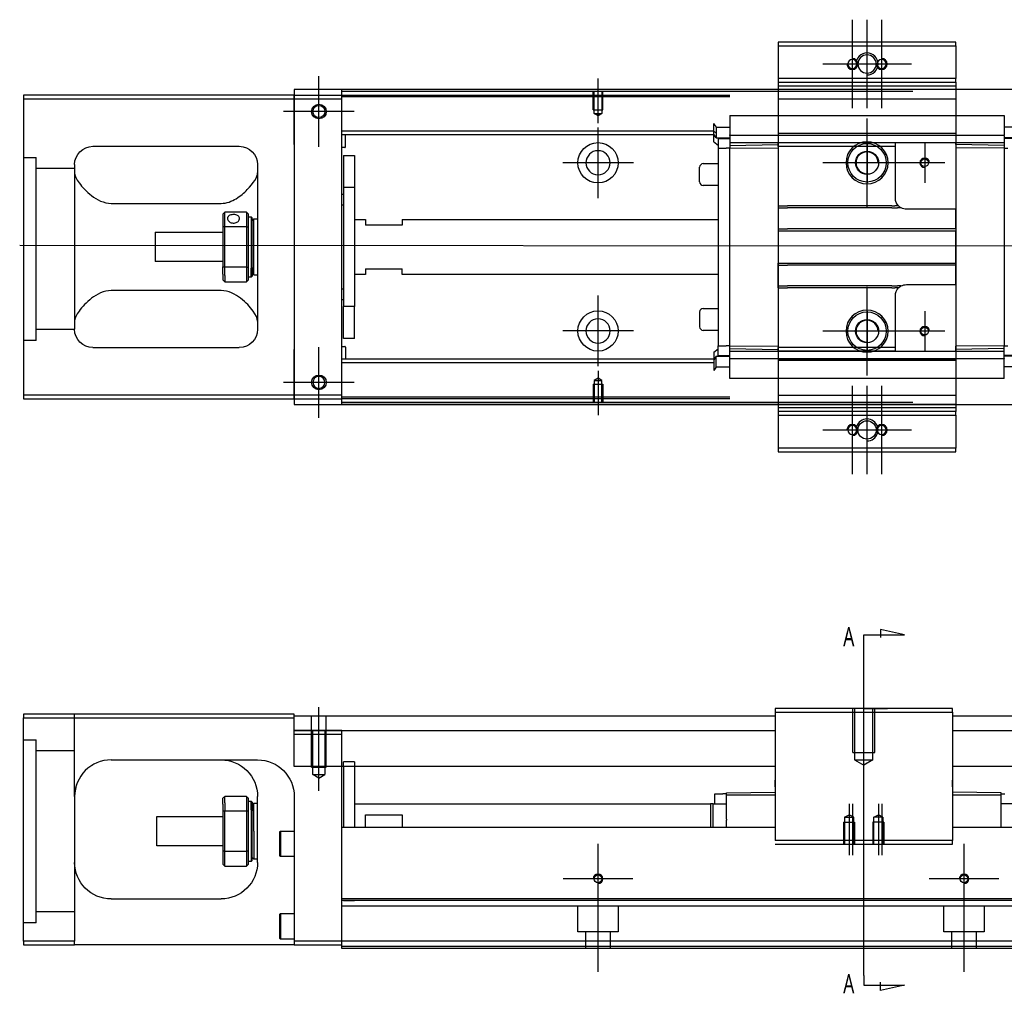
# Model space of a CAD drawing. Header units: millimetres. Extents: x 1805 to 3135, y -1594 to 860.
# Tile 9 of 14: x 2033 to 2302, y -575 to -309. Entities that reach past the tile are written whole.
import ezdxf
from ezdxf.lldxf.tags import DXFTag

# ---------------------------------------------------------------- set-up
doc = ezdxf.new("R2010")
doc.units = ezdxf.units.MM
doc.layers.get('0').update_dxf_attribs({"linetype": 'CONTINUOUS'})
doc.styles.add('CHN', font='msjhbd.ttf')
tags = doc.linetypes.add('DASHED', pattern=[25.72, 12.86, -12.86]).pattern_tags.tags
tags[6:7] = [DXFTag(74, 4), DXFTag(75, 0), DXFTag(340, '0'), DXFTag(46, 0.0), DXFTag(50, 0.0), DXFTag(44, 0.0), DXFTag(45, 0.0)]
tags[4:5] = [DXFTag(74, 4), DXFTag(75, 0), DXFTag(340, '0'), DXFTag(46, 0.0), DXFTag(50, 0.0), DXFTag(44, 0.0), DXFTag(45, 0.0)]

msp = doc.modelspace()

# ---------------------------------------------------------------- linework, layer by layer
at = {"ltscale": 0.2}
for p, q in [((2260.28, -333.22), (2260.28, -309.02)), ((2264.28, -333.22), (2264.28, -309.02)), ((2268.28, -333.22), (2268.28, -309.02)), ((2252.18, -321.12), (2276.38, -321.12)), ((2114.53, -343.77), (2114.53, -324.47)), ((2114.53, -343.64), (2114.53, -324.59)), ((2190.78, -337.27), (2190.78, -325.12)), ((2124.18, -334.12), (2104.88, -334.12)), ((2124.05, -334.12), (2105, -334.12)), ((2264.28, -360.22), (2264.28, -336.02)), ((2190.78, -357.77), (2190.78, -338.47)), ((2280.03, -342.62), (2280.03, -353.62)), ((2200.43, -348.12), (2181.13, -348.12)), ((2276.38, -348.12), (2252.18, -348.12)), ((2285.53, -348.12), (2274.53, -348.12)), ((2190.78, -403.72), (2190.78, -384.42)), ((2264.28, -406.22), (2264.28, -382.02)), ((2280.03, -388.62), (2280.03, -399.62)), ((2200.43, -394.07), (2181.13, -394.07)), ((2276.38, -394.12), (2252.18, -394.12)), ((2285.53, -394.12), (2274.53, -394.12)), ((2114.53, -417.77), (2114.53, -398.47)), ((2114.53, -417.64), (2114.53, -398.59)), ((2190.78, -404.97), (2190.78, -417.12)), ((2124.18, -408.12), (2104.88, -408.12)), ((2124.05, -408.12), (2105, -408.12)), ((2260.28, -433.22), (2260.28, -409.02)), ((2264.28, -433.22), (2264.28, -409.02)), ((2268.28, -433.22), (2268.28, -409.02)), ((2252.18, -421.12), (2276.38, -421.12)), ((2263.38, -515.71), (2263.38, -494.27)), ((2114.53, -519.68), (2114.53, -496.86)), ((2259.38, -523.27), (2259.38, -537.27)), ((2260.28, -523.27), (2260.28, -537.27)), ((2267.38, -523.27), (2267.38, -537.27)), ((2268.28, -523.27), (2268.28, -537.27)), ((2190.78, -553.3), (2190.78, -534.25)), ((2290.78, -553.3), (2290.78, -534.25)), ((2200.3, -543.77), (2181.25, -543.77)), ((2190.78, -569.18), (2190.78, -543.43)), ((2300.3, -543.77), (2281.25, -543.77)), ((2290.78, -569.18), (2290.78, -543.43))]:
    msp.add_line(p, q, dxfattribs=at)
at = {"linetype": 'Continuous'}
for p, q in [((2288.53, -315.12), (2240.03, -315.12)), ((2240.03, -315.12), (2240.03, -316.12)), ((2240.03, -316.12), (2240.03, -325.12)), ((2240.03, -316.12), (2288.53, -316.12)), ((2288.53, -316.12), (2288.53, -315.12)), ((2288.53, -316.12), (2288.53, -325.12)), ((2240.03, -325.12), (2240.03, -326.12)), ((2288.53, -325.12), (2240.03, -325.12)), ((2288.53, -326.12), (2288.53, -325.12)), ((2673.78, -328.12), (2107.78, -328.12)), ((2107.78, -328.12), (2107.78, -329.62)), ((2120.78, -328.62), (2120.78, -328.12)), ((2240.03, -326.12), (2240.03, -328.12)), ((2240.03, -326.12), (2288.53, -326.12)), ((2240.03, -328.12), (2240.03, -330.62)), ((2288.53, -326.12), (2288.53, -328.12)), ((2288.53, -328.12), (2288.53, -330.62)), ((2107.78, -329.62), (2033.78, -329.62)), ((2033.78, -329.62), (2033.78, -411.62)), ((2033.78, -330.62), (2107.78, -330.62)), ((2107.78, -330.62), (2107.78, -329.62)), ((2107.78, -329.62), (2107.78, -341.54)), ((2107.78, -330.62), (2120.78, -330.62)), ((2107.78, -343.12), (2107.78, -330.62)), ((2276.78, -328.62), (2120.78, -328.62)), ((2120.78, -329.62), (2120.78, -328.62)), ((2120.78, -330.62), (2120.78, -329.62)), ((2120.78, -411.62), (2120.78, -330.62)), ((2240.03, -330.62), (2240.03, -411.62)), ((2288.53, -330.62), (2288.53, -411.62)), ((2107.78, -341.54), (2107.78, -344.02)), ((2052.78, -343.62), (2092.78, -343.62)), ((2107.78, -343.12), (2107.78, -399.12)), ((2107.78, -344.02), (2107.78, -348.72)), ((2047.78, -348.62), (2047.78, -393.62)), ((2097.78, -348.62), (2097.78, -393.62)), ((2107.78, -348.72), (2107.78, -351.2)), ((2107.78, -351.2), (2107.78, -391.04)), ((2057.78, -359.21), (2087.78, -359.21)), ((2088.28, -362.12), (2088.28, -365.71)), ((2094.78, -361.62), (2088.78, -361.62)), ((2088.78, -365.57), (2088.78, -361.62)), ((2094.78, -361.62), (2094.78, -365.57)), ((2095.28, -365.71), (2095.28, -362.12)), ((2095.28, -362.87), (2095.98, -362.87)), ((2095.98, -362.87), (2096.28, -363.17)), ((2095.98, -362.87), (2095.98, -376.95)), ((2088.28, -365.71), (2088.28, -376.53)), ((2088.78, -376.66), (2088.78, -365.57)), ((2088.78, -365.57), (2094.78, -365.57)), ((2094.78, -365.57), (2094.78, -376.66)), ((2095.28, -376.53), (2095.28, -365.71)), ((2096.28, -376.74), (2096.28, -363.17)), ((2096.28, -363.97), (2096.78, -363.47)), ((2096.78, -363.47), (2097.78, -363.47)), ((2096.78, -378.77), (2096.78, -363.47)), ((2069.78, -367.12), (2088.28, -367.12)), ((2069.78, -367.12), (2069.78, -375.12)), ((2088.28, -375.12), (2069.78, -375.12)), ((2088.28, -378.54), (2088.28, -376.53)), ((2095.28, -380.12), (2095.28, -376.53)), ((2088.28, -378.54), (2088.28, -380.12)), ((2094.78, -376.66), (2088.78, -376.66)), ((2088.78, -378.9), (2088.78, -376.66)), ((2088.78, -378.9), (2088.78, -380.62)), ((2094.78, -376.66), (2094.78, -378.9)), ((2094.78, -378.9), (2094.78, -380.62)), ((2095.98, -379.37), (2095.98, -376.95)), ((2096.28, -379.07), (2095.98, -379.37)), ((2096.28, -376.74), (2096.28, -379.07)), ((2096.28, -378.27), (2096.78, -378.77)), ((2096.78, -378.77), (2097.78, -378.77)), ((2088.78, -380.62), (2094.78, -380.62)), ((2095.98, -379.37), (2095.28, -379.37)), ((2087.78, -383.03), (2057.78, -383.03)), ((2107.78, -391.04), (2107.78, -393.52)), ((2107.78, -393.52), (2107.78, -398.22)), ((2052.78, -398.62), (2092.78, -398.62)), ((2107.78, -398.22), (2107.78, -400.7)), ((2107.78, -411.62), (2107.78, -399.12)), ((2107.78, -400.7), (2107.78, -412.62)), ((2033.78, -411.62), (2033.78, -412.62)), ((2107.78, -411.62), (2033.78, -411.62)), ((2033.78, -412.62), (2107.78, -412.62)), ((2107.78, -412.62), (2107.78, -411.62)), ((2120.78, -411.62), (2107.78, -411.62)), ((2107.78, -412.62), (2120.78, -412.62)), ((2107.78, -412.62), (2107.78, -414.12)), ((2107.78, -414.12), (2673.78, -414.12)), ((2120.78, -412.62), (2120.78, -411.62)), ((2120.78, -413.62), (2120.78, -412.62)), ((2276.78, -413.62), (2120.78, -413.62)), ((2120.78, -414.12), (2120.78, -413.62)), ((2240.03, -414.12), (2240.03, -416.12)), ((2288.53, -414.12), (2288.53, -416.12)), ((2288.53, -416.12), (2240.03, -416.12)), ((2240.03, -416.12), (2240.03, -417.12)), ((2288.53, -417.12), (2288.53, -416.12)), ((2240.03, -417.12), (2288.53, -417.12)), ((2240.03, -417.12), (2240.03, -426.12)), ((2288.53, -417.12), (2288.53, -426.12)), ((2240.03, -426.12), (2240.03, -427.12)), ((2288.53, -426.12), (2240.03, -426.12)), ((2240.03, -427.12), (2288.53, -427.12)), ((2288.53, -427.12), (2288.53, -426.12)), ((2239.13, -497.27), (2239.13, -498.27)), ((2287.63, -497.27), (2239.13, -497.27)), ((2287.63, -498.27), (2287.63, -497.27)), ((2033.78, -498.77), (2033.78, -499.77)), ((2107.78, -498.77), (2033.78, -498.77)), ((2033.78, -499.77), (2107.78, -499.77)), ((2033.78, -560.77), (2033.78, -499.77)), ((2107.78, -499.77), (2107.78, -498.77)), ((2107.78, -499.27), (2239.13, -499.27)), ((2107.78, -513.04), (2107.78, -499.77)), ((2239.13, -498.27), (2239.13, -533.27)), ((2239.13, -498.27), (2287.63, -498.27)), ((2287.63, -498.27), (2287.63, -533.27)), ((2287.63, -499.27), (2673.78, -499.27)), ((2107.78, -503.27), (2239.13, -503.27)), ((2287.63, -503.27), (2673.78, -503.27)), ((2057.78, -511.27), (2097.78, -511.27)), ((2239.13, -513.04), (2107.78, -513.04)), ((2120.78, -528.77), (2120.78, -513.04)), ((2121.28, -513.04), (2121.28, -529.77)), ((2124.28, -513.04), (2124.28, -529.77)), ((2673.78, -513.04), (2287.63, -513.04)), ((2239.13, -517.77), (2239.13, -516.77)), ((2239.13, -518.62), (2239.13, -517.77)), ((2287.63, -517.32), (2287.63, -516.77)), ((2287.63, -517.82), (2287.63, -517.32)), ((2287.63, -518.62), (2287.63, -517.82)), ((2047.78, -521.27), (2047.78, -560.77)), ((2088.28, -523.35), (2088.28, -521.77)), ((2094.78, -521.27), (2088.78, -521.27)), ((2088.78, -522.99), (2088.78, -521.27)), ((2094.78, -521.27), (2094.78, -522.99)), ((2095.28, -525.36), (2095.28, -521.77)), ((2097.78, -539.27), (2097.78, -521.27)), ((2107.78, -521.27), (2107.78, -560.77)), ((2222.68, -523.25), (2222.68, -520.55)), ((2222.68, -520.55), (2224.88, -520.55)), ((2225.88, -520.55), (2224.88, -520.55)), ((2225.88, -520.28), (2239.13, -520.05)), ((2225.88, -520.85), (2225.88, -520.28)), ((2225.88, -527.51), (2225.88, -520.85)), ((2225.88, -520.85), (2239.13, -520.85)), ((2300.88, -520.28), (2287.63, -520.05)), ((2287.63, -520.85), (2300.88, -520.85)), ((2300.88, -520.85), (2300.88, -520.28)), ((2300.88, -520.55), (2301.88, -520.55)), ((2300.88, -529.77), (2300.88, -520.85)), ((2088.28, -523.35), (2088.28, -525.36)), ((2088.78, -522.99), (2088.78, -525.23)), ((2094.78, -522.99), (2094.78, -525.23)), ((2095.28, -522.52), (2095.98, -522.52)), ((2095.98, -522.52), (2096.28, -522.82)), ((2095.98, -524.94), (2095.98, -522.52)), ((2096.28, -522.82), (2096.28, -525.15)), ((2096.28, -523.62), (2096.78, -523.12)), ((2096.78, -523.12), (2097.78, -523.12)), ((2096.78, -530.77), (2096.78, -523.12)), ((2124.28, -523.27), (2221.53, -523.27)), ((2221.48, -523.25), (2221.48, -529.77)), ((2221.48, -523.25), (2221.53, -523.25)), ((2222.21, -523.25), (2221.53, -523.25)), ((2221.53, -523.25), (2221.53, -529.77)), ((2222.21, -523.25), (2225.88, -523.25)), ((2222.21, -529.77), (2222.21, -523.25)), ((2304.55, -523.25), (2300.88, -523.25)), ((2070.28, -526.77), (2088.28, -526.77)), ((2070.28, -530.77), (2070.28, -526.77)), ((2088.28, -525.36), (2088.28, -536.18)), ((2088.78, -536.32), (2088.78, -525.23)), ((2088.78, -525.23), (2094.78, -525.23)), ((2094.78, -525.23), (2094.78, -536.32)), ((2095.28, -536.18), (2095.28, -525.36)), ((2095.98, -524.94), (2095.98, -539.02)), ((2096.28, -538.72), (2096.28, -525.15)), ((2127.28, -526.27), (2137.28, -526.27)), ((2127.28, -529.77), (2127.28, -526.27)), ((2137.28, -526.27), (2137.28, -529.77)), ((2120.78, -529.77), (2120.78, -528.77)), ((2239.13, -529.77), (2120.78, -529.77)), ((2120.78, -549.22), (2120.78, -529.77)), ((2225.88, -527.51), (2225.88, -527.73)), ((2225.88, -529.77), (2225.88, -527.73)), ((2660.78, -529.77), (2287.63, -529.77)), ((2070.28, -534.77), (2070.28, -530.77)), ((2096.78, -530.77), (2096.78, -538.42)), ((2103.78, -530.95), (2104.03, -530.7)), ((2103.78, -530.95), (2103.78, -534.2)), ((2104.03, -530.7), (2107.78, -530.7)), ((2104.03, -530.7), (2104.03, -534.2)), ((2088.28, -534.77), (2070.28, -534.77)), ((2103.78, -534.2), (2103.78, -537.45)), ((2104.03, -534.2), (2104.03, -537.7)), ((2287.63, -533.27), (2239.13, -533.27)), ((2239.13, -534.27), (2287.63, -534.27)), ((2287.63, -534.27), (2287.63, -533.27)), ((2088.28, -536.18), (2088.28, -539.77)), ((2088.78, -540.27), (2088.78, -536.32)), ((2094.78, -536.32), (2088.78, -536.32)), ((2094.78, -536.32), (2094.78, -540.27)), ((2095.28, -539.77), (2095.28, -536.18)), ((2096.78, -538.42), (2096.28, -537.92)), ((2104.03, -537.7), (2103.78, -537.45)), ((2107.78, -537.7), (2104.03, -537.7)), ((2088.78, -540.27), (2094.78, -540.27)), ((2095.98, -539.02), (2095.28, -539.02)), ((2096.28, -538.72), (2095.98, -539.02)), ((2097.78, -538.42), (2096.78, -538.42)), ((2057.78, -549.27), (2087.78, -549.27)), ((2660.78, -549.22), (2120.78, -549.22)), ((2120.78, -549.72), (2120.78, -549.22)), ((2120.78, -560.77), (2120.78, -549.72)), ((2103.78, -553.52), (2104.03, -553.27)), ((2103.78, -553.52), (2103.78, -556.77)), ((2104.03, -553.27), (2107.78, -553.27)), ((2104.03, -553.27), (2104.03, -556.77)), ((2103.78, -556.77), (2103.78, -560.02)), ((2104.03, -556.77), (2104.03, -560.27)), ((2033.78, -560.77), (2033.78, -561.77)), ((2047.78, -560.77), (2033.78, -560.77)), ((2033.78, -561.77), (2047.78, -561.77)), ((2047.78, -561.77), (2047.78, -560.77)), ((2107.78, -561.77), (2047.78, -561.77)), ((2104.03, -560.27), (2103.78, -560.02)), ((2107.78, -560.27), (2104.03, -560.27)), ((2107.78, -560.77), (2107.78, -561.77)), ((2120.78, -560.77), (2107.78, -560.77)), ((2107.78, -561.77), (2120.78, -561.77)), ((2660.78, -560.77), (2120.78, -560.77)), ((2120.78, -562.77), (2120.78, -560.77)), ((2660.78, -562.77), (2120.78, -562.77))]:
    msp.add_line(p, q, dxfattribs=at)
at = {"linetype": 'DASHED'}
for p, q in [((2240.03, -326.12), (2288.53, -326.12)), ((2240.03, -327.12), (2288.53, -327.12)), ((2107.78, -329.62), (2226.78, -329.62)), ((2226.78, -330.12), (2120.78, -330.12)), ((2240.03, -330.62), (2288.53, -330.62)), ((2226.78, -335.16), (2301.78, -335.16)), ((2226.78, -335.21), (2226.78, -335.16)), ((2226.78, -335.21), (2226.78, -340.52)), ((2301.78, -335.21), (2301.78, -335.16)), ((2301.78, -335.21), (2301.78, -340.52)), ((2222.38, -339.93), (2222.38, -337.39)), ((2222.38, -337.39), (2222.43, -337.39)), ((2222.43, -339.93), (2222.43, -337.39)), ((2223.1, -338.4), (2223.1, -340.22)), ((2223.1, -338.4), (2226.78, -338.4)), ((2305.45, -338.4), (2301.78, -338.4)), ((2222.38, -340.29), (2222.38, -339.93)), ((2222.38, -342.39), (2222.38, -340.29)), ((2222.38, -340.29), (2222.43, -340.29)), ((2222.43, -340.29), (2222.43, -339.93)), ((2223.1, -341.29), (2222.43, -340.29)), ((2223.1, -340.22), (2223.1, -340.44)), ((2223.1, -340.44), (2223.1, -341.29)), ((2223.1, -341.29), (2226.78, -341.29)), ((2223.58, -341.29), (2223.58, -344.14)), ((2226.78, -340.64), (2226.78, -340.52)), ((2226.78, -340.64), (2226.78, -342.64)), ((2301.78, -340.64), (2226.78, -340.64)), ((2288.53, -340.13), (2240.03, -340.13)), ((2288.53, -340.15), (2240.03, -340.15)), ((2301.78, -340.64), (2301.78, -340.52)), ((2301.78, -340.64), (2301.78, -342.64)), ((2305.45, -341.29), (2301.78, -341.29)), ((2222.38, -342.39), (2223.58, -343.29)), ((2223.58, -344.14), (2223.58, -398.1)), ((2223.58, -344.14), (2225.78, -344.14)), ((2226.78, -344.14), (2225.78, -344.14)), ((2240.03, -342.64), (2226.78, -342.64)), ((2226.78, -342.64), (2226.78, -343.37)), ((2226.78, -343.37), (2240.03, -343.14)), ((2226.78, -343.37), (2226.78, -344.1)), ((2226.78, -344.1), (2240.03, -344)), ((2226.78, -398.14), (2226.78, -344.1)), ((2240.03, -343.64), (2240.03, -342.64)), ((2272.03, -342.64), (2240.03, -342.64)), ((2240.03, -343.64), (2240.03, -359.92)), ((2272.03, -343.64), (2240.03, -343.64)), ((2264.28, -342.62), (2264.28, -353.62)), ((2301.78, -342.64), (2272.03, -342.64)), ((2272.03, -343.64), (2272.03, -342.64)), ((2272.03, -357.82), (2272.03, -343.64)), ((2288.53, -343.14), (2288.53, -342.64)), ((2288.53, -343.14), (2288.53, -344)), ((2301.78, -343.37), (2288.53, -343.14)), ((2288.53, -344), (2288.53, -360.82)), ((2301.78, -344.1), (2288.53, -344)), ((2301.78, -342.64), (2301.78, -343.37)), ((2301.78, -343.37), (2301.78, -344.1)), ((2301.78, -344.1), (2301.78, -398.14)), ((2301.78, -344.14), (2302.78, -344.14)), ((2218.53, -353.34), (2218.53, -349.34)), ((2218.53, -349.34), (2218.53, -349.34)), ((2219.53, -348.34), (2223.58, -348.34)), ((2269.78, -348.12), (2258.78, -348.12)), ((2223.58, -354.34), (2219.53, -354.34)), ((2240.03, -359.92), (2240.03, -360.47)), ((2240.03, -360.47), (2240.03, -366.12)), ((2288.53, -360.82), (2275.03, -360.82)), ((2288.53, -366.12), (2288.53, -360.82)), ((2240.03, -366.12), (2240.03, -366.67)), ((2240.03, -366.67), (2240.03, -375.57)), ((2240.03, -366.67), (2288.53, -366.67)), ((2288.53, -366.12), (2288.53, -366.67)), ((2288.53, -375.57), (2288.53, -366.67)), ((2240.03, -376.12), (2240.03, -375.57)), ((2240.03, -375.57), (2288.53, -375.57)), ((2240.03, -381.77), (2240.03, -376.12)), ((2288.53, -376.12), (2288.53, -375.57)), ((2288.53, -381.42), (2288.53, -376.12)), ((2240.03, -382.32), (2240.03, -381.77)), ((2275.03, -381.42), (2288.53, -381.42)), ((2288.53, -381.42), (2288.53, -398.24)), ((2240.03, -382.32), (2240.03, -398.6)), ((2272.03, -398.6), (2272.03, -384.42)), ((2218.53, -388.9), (2218.53, -392.9)), ((2219.53, -387.9), (2223.58, -387.9)), ((2264.28, -388.62), (2264.28, -399.62)), ((2223.58, -393.9), (2219.53, -393.9)), ((2269.78, -394.12), (2258.78, -394.12)), ((2037.28, -396.64), (2033.78, -396.64)), ((2223.58, -400.8), (2223.58, -398.1)), ((2223.58, -398.1), (2225.78, -398.1)), ((2226.78, -398.1), (2225.78, -398.1)), ((2301.78, -398.1), (2302.78, -398.1)), ((2222.38, -399.85), (2223.58, -398.95)), ((2222.38, -399.85), (2222.38, -401.95)), ((2223.58, -400.95), (2223.58, -400.8)), ((2226.78, -398.87), (2226.78, -398.14)), ((2226.78, -398.14), (2240.03, -398.24)), ((2226.78, -398.87), (2240.03, -399.1)), ((2226.78, -399.6), (2226.78, -398.87)), ((2226.78, -401.6), (2226.78, -399.6)), ((2226.78, -399.6), (2240.03, -399.6)), ((2240.03, -399.6), (2240.03, -398.6)), ((2272.03, -398.6), (2240.03, -398.6)), ((2240.03, -399.6), (2272.03, -399.6)), ((2272.03, -399.6), (2240.03, -399.6)), ((2272.03, -399.6), (2272.03, -398.6)), ((2272.03, -399.6), (2301.78, -399.6)), ((2301.78, -398.14), (2288.53, -398.24)), ((2288.53, -399.1), (2288.53, -398.24)), ((2301.78, -398.87), (2288.53, -399.1)), ((2288.53, -399.6), (2288.53, -399.1)), ((2301.78, -398.87), (2301.78, -398.14)), ((2301.78, -399.6), (2301.78, -398.87)), ((2301.78, -401.6), (2301.78, -399.6)), ((2222.38, -401.95), (2222.38, -402.31)), ((2222.38, -401.95), (2222.43, -401.95)), ((2222.38, -402.31), (2222.38, -404.84)), ((2223.1, -400.95), (2222.43, -401.95)), ((2222.43, -401.95), (2222.43, -402.31)), ((2222.43, -402.31), (2222.43, -404.84)), ((2223.1, -401.8), (2223.1, -400.95)), ((2223.1, -400.95), (2226.78, -400.95)), ((2223.1, -402.02), (2223.1, -401.8)), ((2223.1, -403.84), (2223.1, -402.02)), ((2226.78, -401.6), (2226.78, -401.72)), ((2226.78, -401.6), (2301.78, -401.6)), ((2226.78, -407.03), (2226.78, -401.72)), ((2288.53, -402.09), (2240.03, -402.09)), ((2288.53, -402.11), (2240.03, -402.11)), ((2305.45, -400.95), (2301.78, -400.95)), ((2301.78, -401.6), (2301.78, -401.72)), ((2301.78, -407.03), (2301.78, -401.72)), ((2222.38, -404.84), (2222.43, -404.84)), ((2223.1, -403.84), (2226.78, -403.84)), ((2305.45, -403.84), (2301.78, -403.84)), ((2226.78, -407.03), (2226.78, -407.08)), ((2301.78, -407.08), (2226.78, -407.08)), ((2301.78, -407.03), (2301.78, -407.08)), ((2240.03, -411.62), (2288.53, -411.62)), ((2240.03, -411.62), (2240.03, -414.12)), ((2288.53, -414.12), (2240.03, -414.12)), ((2288.53, -411.62), (2288.53, -414.12)), ((2288.53, -415.12), (2240.03, -415.12)), ((2120.78, -503.27), (2107.78, -503.27)), ((2287.63, -517.32), (2287.63, -517.32)), ((2287.63, -518.62), (2287.63, -518.77)), ((2660.78, -551.27), (2120.78, -551.27)), ((2124.28, -549.77), (2121.28, -549.77)), ((2185.28, -558.27), (2185.28, -551.27)), ((2196.28, -551.27), (2196.28, -558.27)), ((2285.28, -558.27), (2285.28, -551.27)), ((2296.28, -551.27), (2296.28, -558.27)), ((2037.28, -555.77), (2033.78, -555.77)), ((2196.28, -558.27), (2185.28, -558.27)), ((2187.48, -562.77), (2187.48, -558.27)), ((2194.08, -558.27), (2194.08, -562.77)), ((2296.28, -558.27), (2285.28, -558.27)), ((2287.48, -562.77), (2287.48, -558.27)), ((2294.08, -558.27), (2294.08, -562.77)), ((2660.78, -562.27), (2120.78, -562.27))]:
    msp.add_line(p, q, dxfattribs=at)
at = {"linetype": 'DASHED', "ltscale": 0.1}
for p, q in [((2189.48, -333.62), (2189.48, -328.62)), ((2189.7, -334.62), (2189.7, -328.62)), ((2191.85, -328.62), (2191.85, -334.62)), ((2192.08, -333.62), (2192.08, -328.62)), ((2189.48, -333.62), (2192.08, -333.62)), ((2190.78, -335.26), (2189.7, -334.62)), ((2189.7, -334.62), (2191.85, -334.62)), ((2191.85, -334.62), (2190.78, -335.26)), ((2189.48, -408.62), (2192.08, -408.62)), ((2189.48, -408.62), (2189.48, -413.62)), ((2190.78, -406.98), (2189.7, -407.62)), ((2189.7, -407.62), (2189.7, -413.62)), ((2189.7, -407.62), (2191.85, -407.62)), ((2191.85, -407.62), (2190.78, -406.98)), ((2191.85, -413.62), (2191.85, -407.62)), ((2192.08, -408.62), (2192.08, -413.62)), ((2120.78, -504.27), (2120.78, -503.27)), ((2258.13, -526.96), (2259.38, -526.24)), ((2258.13, -526.96), (2258.13, -534.27)), ((2258.13, -526.96), (2260.63, -526.96)), ((2260.63, -526.96), (2259.38, -526.24)), ((2260.63, -534.27), (2260.63, -526.96)), ((2266.13, -526.96), (2267.38, -526.24)), ((2266.13, -534.27), (2266.13, -526.96)), ((2268.63, -526.96), (2266.13, -526.96)), ((2268.63, -526.96), (2267.38, -526.24)), ((2268.63, -526.96), (2268.63, -534.27)), ((2257.88, -528.27), (2260.88, -528.27)), ((2257.88, -528.27), (2257.88, -534.27)), ((2260.88, -528.27), (2260.88, -534.27)), ((2268.88, -528.27), (2265.88, -528.27)), ((2265.88, -528.27), (2265.88, -534.27)), ((2268.88, -528.27), (2268.88, -534.27))]:
    msp.add_line(p, q, dxfattribs=at)
at = {"linetype": 'DASHED', "ltscale": 0.6}
for p, q in [((2222.43, -339.44), (2120.78, -339.44)), ((2222.43, -340.44), (2120.78, -340.44)), ((2121.78, -343.76), (2121.78, -340.44)), ((2121.58, -343.96), (2120.78, -343.96)), ((2121.28, -346.12), (2124.28, -346.12)), ((2121.28, -346.12), (2121.28, -354.87)), ((2124.28, -346.12), (2124.28, -354.87)), ((2124.28, -354.87), (2121.28, -354.87)), ((2121.28, -354.87), (2121.28, -387.37)), ((2124.28, -354.87), (2124.28, -387.37)), ((2120.78, -356.71), (2121.28, -356.71)), ((2121.28, -359.71), (2120.78, -359.71)), ((2124.28, -363.62), (2127.28, -363.62)), ((2127.28, -363.62), (2127.28, -365.12)), ((2137.28, -365.12), (2127.28, -365.12)), ((2137.28, -363.62), (2223.58, -363.62)), ((2137.28, -363.62), (2137.28, -365.12)), ((2127.28, -378.62), (2124.28, -378.62)), ((2127.28, -377.12), (2137.28, -377.12)), ((2127.28, -377.12), (2127.28, -378.62)), ((2137.28, -378.62), (2137.28, -377.12)), ((2223.58, -378.62), (2137.28, -378.62)), ((2120.78, -382.52), (2121.28, -382.52)), ((2121.28, -385.52), (2120.78, -385.52)), ((2124.28, -387.37), (2121.28, -387.37)), ((2121.28, -396.12), (2121.28, -387.37)), ((2124.28, -396.12), (2124.28, -387.37)), ((2124.28, -396.12), (2121.28, -396.12)), ((2120.78, -398.28), (2121.58, -398.28)), ((2121.78, -398.48), (2121.78, -401.8)), ((2222.43, -401.8), (2120.78, -401.8)), ((2222.43, -402.8), (2120.78, -402.8)), ((2226.78, -412.12), (2120.78, -412.12)), ((2226.78, -412.62), (2120.78, -412.62))]:
    msp.add_line(p, q, dxfattribs=at)
at = {"linetype": 'DASHED', "ltscale": 0.3}
for p, q in [((2033.78, -346.64), (2037.28, -346.64)), ((2037.28, -396.64), (2037.28, -346.64)), ((2047.78, -349.64), (2037.28, -349.64)), ((2047.78, -393.64), (2037.28, -393.64)), ((2260.38, -509.27), (2260.38, -497.27)), ((2260.88, -497.27), (2260.88, -511.27)), ((2265.88, -511.27), (2265.88, -497.27)), ((2266.38, -509.27), (2266.38, -497.27)), ((2047.78, -521.27), (2047.78, -498.77)), ((2033.78, -505.77), (2037.28, -505.77)), ((2037.28, -555.77), (2037.28, -505.77)), ((2047.78, -508.77), (2037.28, -508.77)), ((2260.38, -509.27), (2266.38, -509.27)), ((2260.88, -511.27), (2265.88, -511.27)), ((2260.88, -511.27), (2263.38, -512.71)), ((2265.88, -511.27), (2263.38, -512.71)), ((2047.78, -552.77), (2037.28, -552.77))]:
    msp.add_line(p, q, dxfattribs=at)
for p, q in [((2032.78, -370.62), (2674.78, -371.12)), ((2274.53, -477.07), (2267.94, -475.63)), ((2267.94, -475.63), (2267.94, -477.86)), ((2263.38, -477.07), (2274.53, -477.07)), ((2263.38, -479.7), (2263.38, -477.07)), ((2263.38, -570.19), (2263.38, -479.7)), ((2263.38, -497.27), (2269.88, -497.27)), ((2263.38, -570.19), (2263.38, -572.83)), ((2263.38, -572.83), (2274.53, -572.83)), ((2267.94, -574.26), (2267.94, -572.03)), ((2274.53, -572.83), (2267.94, -574.26))]:
    msp.add_line(p, q)
at = {"linetype": 'DASHED', "ltscale": 0.2}
for p, q in [((2112.53, -513.27), (2112.53, -499.27)), ((2116.53, -513.27), (2116.53, -499.27)), ((2107.78, -504.27), (2120.78, -504.27)), ((2112.88, -515.27), (2112.88, -503.27)), ((2116.18, -503.27), (2116.18, -515.27)), ((2120.78, -513.04), (2120.78, -503.27)), ((2112.53, -513.27), (2116.53, -513.27)), ((2124.28, -511.77), (2121.28, -511.77)), ((2121.28, -513.04), (2121.28, -511.77)), ((2124.28, -511.77), (2124.28, -513.04)), ((2112.88, -515.27), (2116.18, -515.27)), ((2114.53, -516.22), (2112.88, -515.27)), ((2114.53, -516.22), (2116.18, -515.27))]:
    msp.add_line(p, q, dxfattribs=at)
at = {"linetype": 'DASHED', "extrusion": (0, 0, -1)}
for centre, radius in [((-2260.28, -321.12), 1.25), ((-2268.28, -321.12), 1.25), ((-2264.28, -348.12), 5.75), ((-2264.28, -394.12), 5.75), ((-2260.28, -421.12), 1.25), ((-2268.28, -421.12), 1.25)]:
    msp.add_circle(centre, radius, dxfattribs=at)
at = {"linetype": 'Continuous', "extrusion": (0, 0, -1)}
msp.add_circle((-2264.28, -321.12), 2.5, dxfattribs=at)
at = {"linetype": 'Continuous'}
for centre, radius in [((2114.53, -334.12), 2), ((2114.53, -334.12), 1.65), ((2114.53, -408.12), 2), ((2264.28, -421.12), 2.5), ((2190.78, -543.77), 1.07), ((2290.78, -543.77), 1.07)]:
    msp.add_circle(centre, radius, dxfattribs=at)
at = {"linetype": 'DASHED', "ltscale": 0.6}
for centre in [(2190.78, -348.12), (2190.78, -394.07)]:
    msp.add_circle(centre, 5.5, dxfattribs=at)
at = {"linetype": 'DASHED'}
for centre, radius in [((2264.28, -348.12), 5.25), ((2264.28, -348.12), 3.15), ((2280.03, -348.12), 1.05), ((2264.28, -394.12), 5.25), ((2264.28, -394.12), 3.15), ((2280.03, -394.12), 1.05)]:
    msp.add_circle(centre, radius, dxfattribs=at)
at = {"linetype": 'DASHED', "ltscale": 0.6, "extrusion": (0, 0, -1)}
msp.add_circle((-2190.78, -348.12), 3.3, dxfattribs=at)
at = {"linetype": 'DASHED', "ltscale": 0.6, "extrusion": (-6.12303e-17, 0, -1)}
msp.add_circle((-2190.78, -394.07), 3.3, dxfattribs=at)
at = {"linetype": 'Continuous', "extrusion": (-6.12303e-17, 0, -1)}
msp.add_circle((-2114.53, -408.12), 1.65, dxfattribs=at)
at = {"linetype": 'DASHED', "ltscale": 0.2}
for centre, start, end in [((2260.28, -321.12), 180, 90), ((2268.28, -321.12), 180, 90), ((2260.28, -421.12), 270, 180), ((2268.28, -421.12), 270, 180)]:
    msp.add_arc(centre, 1.5, start, end, dxfattribs=at)
for centre, radius, end in [((2264.28, -321.12), 3, 180), ((2264.28, -421.12), 3, 198.5733), ((2190.78, -543.77), 1.3, 180), ((2290.78, -543.77), 1.3, 180)]:
    msp.add_arc(centre, radius, 270, end)
at = {"linetype": 'Continuous', "extrusion": (-6.12303e-17, 0, -1)}
for centre, start, end in [((-2052.78, -348.62), 0, 90), ((-2092.78, -348.62), 90, 180), ((-2052.78, -393.62), 270, 0), ((-2092.78, -393.62), 180, 270)]:
    msp.add_arc(centre, 5, start, end, dxfattribs=at)
at = {"linetype": 'DASHED', "ltscale": 0.6}
for centre, start, end in [((2121.58, -343.76), 270, 0), ((2121.58, -398.48), 0, 90)]:
    msp.add_arc(centre, 0.2, start, end, dxfattribs=at)
at = {"linetype": 'DASHED'}
for centre, radius, start, end in [((2264.28, -348.12), 3, 0, 270), ((2280.03, -348.12), 1.3, 0, 270), ((2219.53, -349.34), 1, 90, 180), ((2219.53, -353.34), 1, 180, 270), ((2219.53, -388.9), 1, 90, 180), ((2264.28, -394.12), 3, 0, 270), ((2219.53, -392.9), 1, 180, 270), ((2280.03, -394.12), 1.3, 0, 270)]:
    msp.add_arc(centre, radius, start, end, dxfattribs=at)
at = {"linetype": 'DASHED', "extrusion": (0, 0, -1)}
for centre, start, end in [((-2275.03, -357.82), 315.5706, 0), ((-2275.03, -357.82), 297.9466, 315.5706), ((-2275.03, -357.82), 270, 297.9468), ((-2275.03, -384.42), 44.4195, 62.0356), ((-2275.03, -384.42), 62.0353, 90), ((-2275.03, -384.42), 0, 44.4195)]:
    msp.add_arc(centre, 3, start, end, dxfattribs=at)
at = {"linetype": 'Continuous'}
msp.add_arc((2057.78, -521.27), 10, 90, 180, dxfattribs=at)
at = {"linetype": 'Continuous', "extrusion": (0, 0, -1)}
for centre, start, end in [((-2087.78, -521.27), 90, 180), ((-2097.78, -521.27), 90, 180), ((-2057.78, -539.27), 270, 0), ((-2087.78, -539.27), 180, 270)]:
    msp.add_arc(centre, 10, start, end, dxfattribs=at)
at = {"linetype": 'Continuous'}
for points, degree in [([(2276.78, -328.12), (2120.78, -328.12)], 1), ([(2047.78, -350.83), (2047.78, -351.58), (2048.25, -352.55), (2049.02, -353.62)], 3), ([(2088.28, -362.12), (2088.44, -361.95), (2088.61, -361.79), (2088.78, -361.62)], 3), ([(2094.78, -361.62), (2094.94, -361.79), (2095.11, -361.95), (2095.28, -362.12)], 3), ([(2088.78, -365.57), (2088.61, -365.62), (2088.44, -365.66), (2088.28, -365.71)], 3), ([(2094.78, -365.57), (2094.94, -365.62), (2095.11, -365.66), (2095.28, -365.71)], 3), ([(2088.78, -376.66), (2088.61, -376.62), (2088.44, -376.57), (2088.28, -376.53)], 3), ([(2094.78, -376.66), (2094.94, -376.62), (2095.11, -376.57), (2095.28, -376.53)], 3), ([(2088.78, -380.62), (2088.61, -380.45), (2088.44, -380.29), (2088.28, -380.12)], 3), ([(2095.28, -380.12), (2095.11, -380.29), (2094.94, -380.45), (2094.78, -380.62)], 3), ([(2049.02, -388.62), (2048.25, -389.69), (2047.78, -390.66), (2047.78, -391.41)], 3), ([(2097.78, -391.41), (2097.78, -390.66), (2097.31, -389.69), (2096.53, -388.62)], 3), ([(2276.78, -414.12), (2120.78, -414.12)], 1), ([(2052.78, -512.61), (2052.75, -512.63), (2052.72, -512.65), (2052.69, -512.67)], 3), ([(2088.78, -521.27), (2088.61, -521.44), (2088.44, -521.6), (2088.28, -521.77)], 3), ([(2094.78, -521.27), (2094.94, -521.44), (2095.11, -521.6), (2095.28, -521.77)], 3), ([(2088.78, -525.23), (2088.61, -525.27), (2088.44, -525.32), (2088.28, -525.36)], 3), ([(2095.28, -525.36), (2095.11, -525.32), (2094.94, -525.27), (2094.78, -525.23)], 3), ([(2088.78, -536.32), (2088.61, -536.27), (2088.44, -536.22), (2088.28, -536.18)], 3), ([(2095.28, -536.18), (2095.11, -536.22), (2094.94, -536.27), (2094.78, -536.32)], 3), ([(2088.28, -539.77), (2088.44, -539.94), (2088.61, -540.1), (2088.78, -540.27)], 3), ([(2095.28, -539.77), (2095.11, -539.94), (2094.94, -540.1), (2094.78, -540.27)], 3), ([(2660.78, -549.72), (2120.78, -549.72)], 1)]:
    msp.add_open_spline(points, degree=degree, dxfattribs=at)
at = {"linetype": 'DASHED'}
for points, degree in [([(2223.1, -338.4), (2222.88, -338.06), (2222.65, -337.73), (2222.43, -337.39)], 3), ([(2222.38, -339.5), (2222.62, -339.68), (2222.86, -339.86), (2223.1, -340.04)], 3), ([(2223.58, -341.44), (2224.58, -341.44)], 1), ([(2224.58, -341.44), (2226.78, -341.44)], 1), ([(2303.98, -341.44), (2301.78, -341.44)], 1), ([(2240.03, -359.92), (2240.53, -359.92)], 1), ([(2240.53, -359.92), (2241.53, -359.92)], 1), ([(2241.53, -359.92), (2242.03, -359.92)], 1), ([(2242.03, -359.92), (2242.53, -359.92)], 1), ([(2243.78, -359.92), (2242.53, -359.92)], 1), ([(2271.03, -359.92), (2243.78, -359.92)], 1), ([(2271.03, -359.92), (2271.88, -359.92)], 1), ([(2272.88, -359.92), (2271.88, -359.92)], 1), ([(2240.03, -360.47), (2240.53, -360.47)], 1), ([(2240.53, -360.47), (2241.53, -360.47)], 1), ([(2241.53, -360.47), (2242.03, -360.47)], 1), ([(2242.03, -360.47), (2242.53, -360.47)], 1), ([(2243.78, -360.47), (2242.53, -360.47)], 1), ([(2271.03, -360.47), (2243.78, -360.47)], 1), ([(2271.03, -360.47), (2272.62, -360.47)], 1), ([(2273.62, -360.47), (2272.62, -360.47)], 1), ([(2240.03, -366.12), (2240.53, -366.12)], 1), ([(2240.53, -366.12), (2241.53, -366.12)], 1), ([(2241.53, -366.12), (2242.03, -366.12)], 1), ([(2242.03, -366.12), (2242.53, -366.12)], 1), ([(2286.03, -366.12), (2242.53, -366.12)], 1), ([(2286.53, -366.12), (2286.03, -366.12)], 1), ([(2287.03, -366.12), (2286.53, -366.12)], 1), ([(2288.03, -366.12), (2287.03, -366.12)], 1), ([(2288.53, -366.12), (2288.03, -366.12)], 1), ([(2240.03, -376.12), (2240.53, -376.12)], 1), ([(2240.53, -376.12), (2241.53, -376.12)], 1), ([(2241.53, -376.12), (2242.03, -376.12)], 1), ([(2242.03, -376.12), (2242.53, -376.12)], 1), ([(2286.03, -376.12), (2242.53, -376.12)], 1), ([(2286.53, -376.12), (2286.03, -376.12)], 1), ([(2287.03, -376.12), (2286.53, -376.12)], 1), ([(2288.03, -376.12), (2287.03, -376.12)], 1), ([(2288.53, -376.12), (2288.03, -376.12)], 1), ([(2240.03, -381.77), (2240.53, -381.77)], 1), ([(2240.53, -381.77), (2241.53, -381.77)], 1), ([(2241.53, -381.77), (2242.03, -381.77)], 1), ([(2242.03, -381.77), (2242.53, -381.77)], 1), ([(2243.78, -381.77), (2242.53, -381.77)], 1), ([(2271.03, -381.77), (2243.78, -381.77)], 1), ([(2271.03, -381.77), (2272.62, -381.77)], 1), ([(2273.62, -381.77), (2272.62, -381.77)], 1), ([(2240.03, -382.32), (2240.53, -382.32)], 1), ([(2240.53, -382.32), (2241.53, -382.32)], 1), ([(2241.53, -382.32), (2242.03, -382.32)], 1), ([(2242.03, -382.32), (2242.53, -382.32)], 1), ([(2243.78, -382.32), (2242.53, -382.32)], 1), ([(2271.03, -382.32), (2243.78, -382.32)], 1), ([(2271.03, -382.32), (2271.88, -382.32)], 1), ([(2272.88, -382.32), (2271.88, -382.32)], 1), ([(2223.58, -400.8), (2224.58, -400.8)], 1), ([(2224.58, -400.8), (2226.78, -400.8)], 1), ([(2303.98, -400.8), (2301.78, -400.8)], 1), ([(2223.1, -403.84), (2222.88, -404.18), (2222.65, -404.51), (2222.43, -404.84)], 3)]:
    msp.add_open_spline(points, degree=degree, dxfattribs=at)
at = {"linetype": 'Continuous'}
for points, knots in [([(2087.78, -359.21), (2089.3, -359.21), (2090.71, -358.65), (2093.12, -357.2), (2094.11, -356.33), (2096.67, -353.72), (2097.78, -352), (2097.78, -350.83)], [0, 0, 0, 0, 0.25, 0.25, 0.5, 0.5, 1, 1, 1, 1]), ([(2049.02, -353.62), (2049.85, -354.76), (2050.98, -355.98), (2053.86, -358.19), (2055.71, -359.21), (2057.78, -359.21)], [0, 0, 0, 0, 0.5, 0.5, 1, 1, 1, 1]), ([(2092.83, -363.34), (2092.83, -363.21), (2092.8, -363.08), (2092.67, -362.85), (2092.58, -362.74), (2092.36, -362.56), (2092.22, -362.48), (2091.9, -362.36), (2091.73, -362.31), (2091.37, -362.26), (2091.18, -362.26), (2090.81, -362.28), (2090.63, -362.31), (2090.3, -362.41), (2090.15, -362.47), (2089.89, -362.64), (2089.78, -362.74), (2089.61, -362.96), (2089.56, -363.08), (2089.53, -363.25), (2089.53, -363.3), (2089.53, -363.34)], [0, 0, 0, 0, 0.106605, 0.106605, 0.21316, 0.21316, 0.320465, 0.320465, 0.42832, 0.42832, 0.535356, 0.535356, 0.641477, 0.641477, 0.748016, 0.748016, 0.855648, 0.855648, 0.963354, 0.963354, 1, 1, 1, 1]), ([(2089.53, -363.34), (2089.53, -363.47), (2089.56, -363.61), (2089.68, -363.86), (2089.77, -363.99), (2090, -364.21), (2090.14, -364.31), (2090.45, -364.47), (2090.63, -364.53), (2090.99, -364.6), (2091.18, -364.6), (2091.54, -364.57), (2091.72, -364.53), (2092.05, -364.4), (2092.21, -364.32), (2092.47, -364.11), (2092.58, -364), (2092.74, -363.75), (2092.79, -363.61), (2092.82, -363.43), (2092.83, -363.39), (2092.83, -363.34)], [0, 0, 0, 0, 0.106605, 0.106605, 0.21316, 0.21316, 0.320465, 0.320465, 0.42832, 0.42832, 0.535356, 0.535356, 0.641477, 0.641477, 0.748016, 0.748016, 0.855648, 0.855648, 0.963354, 0.963354, 1, 1, 1, 1]), ([(2057.78, -383.03), (2055.71, -383.03), (2053.86, -384.05), (2050.99, -386.25), (2049.84, -387.48), (2049.02, -388.62)], [0, 0, 0, 0, 0.5, 0.5, 1, 1, 1, 1]), ([(2096.53, -388.62), (2095.71, -387.48), (2094.58, -386.26), (2091.69, -384.05), (2089.84, -383.03), (2087.78, -383.03)], [0, 0, 0, 0, 0.5, 0.5, 1, 1, 1, 1]), ([(2048.34, -517.96), (2048.25, -518.22), (2048.12, -518.65), (2048.02, -519.1), (2047.98, -519.27)], [0, 0, 0, 0, 0.596588, 1, 1, 1, 1])]:
    msp.add_open_spline(points, degree=3, knots=knots, dxfattribs=at)

# ---------------------------------------------------------------- texts
at = {"style": 'CHN', "width": 0.7}
for p in [(2257.76, -480.2), (2257.76, -575.05)]:
    msp.add_text('A', height=5.25, dxfattribs=at).set_placement(p)

doc.saveas('drawing.dxf')
